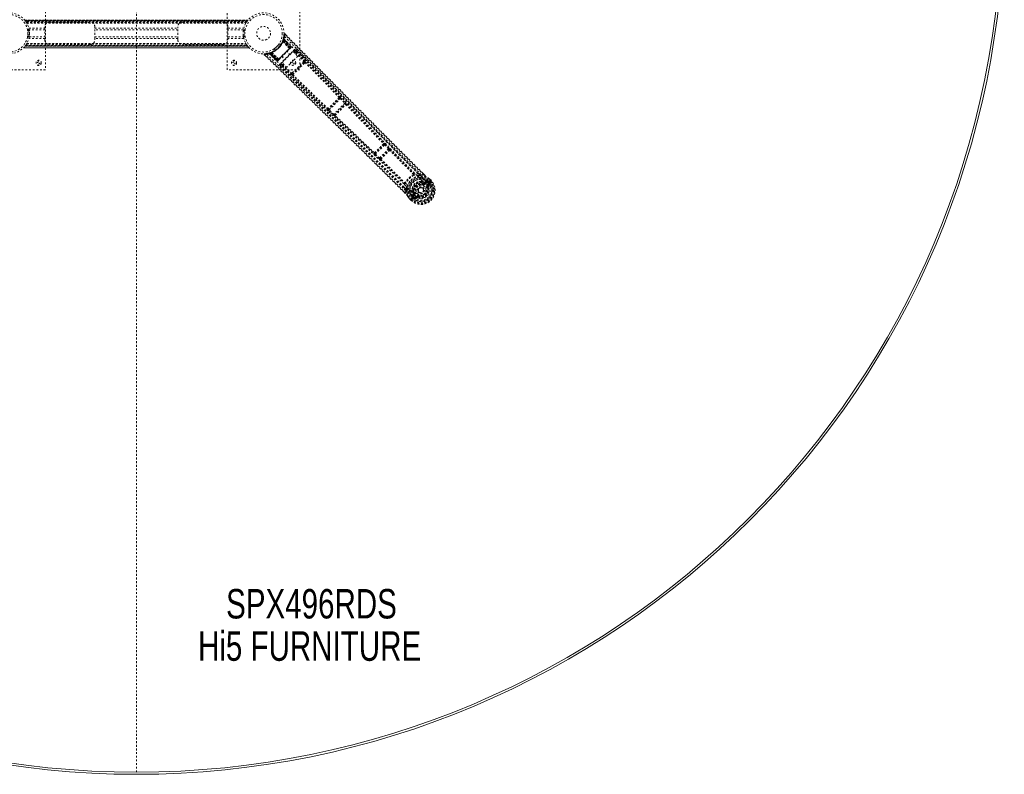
# Model space of a CAD drawing. Header units: inches. Extents: x 47.3 to 142.8, y 24.3 to 119.8.
# Tile 2 of 7: x 88.6 to 142.8, y 24.3 to 65.8. Entities that reach past the tile are written whole.
import ezdxf

# ---------------------------------------------------------------- set-up
doc = ezdxf.new("R2010")
doc.units = ezdxf.units.IN
doc.header["$MEASUREMENT"] = 0
doc.linetypes.add('SLD-Dashed', pattern=[0.075, 0.05, -0.025])
doc.linetypes.add('SLD-Solid', pattern=[0])
doc.layers.add('HI5-SYMBOLTEXT', color=5, linetype='SLD-Solid')
doc.styles.add('SLDTEXTSTYLE0', font='TXT', dxfattribs={"width": 0.75})

# ---------------------------------------------------------------- blocks, each defined once
blk = doc.blocks.new('SW_NOTE_0')
at = {"layer": 'HI5-SYMBOLTEXT', "color": 0, "char_height": 1.62, "attachment_point": 1, "style": 'SLDTEXTSTYLE0'}
for s, insert in [('SPX496RDS', (0, 2.088)), ('Hi5 FURNITURE', (-1.546, -0.24))]:
    blk.add_mtext(s, dxfattribs=dict(at, insert=insert))

msp = doc.modelspace()

# ---------------------------------------------------------------- linework, layer by layer
at = {"color": 7, "linetype": 'SLD-Dashed', "lineweight": 0}
for p, q in [((95.051, 24.444), (95.051, 119.708)), ((95.051, 24.444), (95.051, 119.708)), ((90.051, 67.076), (90.051, 63.076)), ((100.051, 63.076), (100.051, 67.076)), ((104.051, 67.076), (104.051, 63.076)), ((88.919, 65.791), (88.923, 65.787)), ((88.919, 65.791), (101.182, 65.791)), ((101.182, 65.791), (88.919, 65.791)), ((101.178, 65.787), (88.923, 65.787)), ((88.926, 65.783), (101.175, 65.783)), ((101.175, 65.783), (88.927, 65.783)), ((101.171, 65.777), (88.931, 65.777)), ((88.938, 65.768), (101.163, 65.768)), ((88.939, 65.767), (101.163, 65.767)), ((101.161, 65.765), (88.941, 65.765)), ((101.159, 65.763), (88.942, 65.763)), ((101.137, 65.732), (88.965, 65.732)), ((89.003, 65.675), (101.098, 65.675)), ((89.019, 65.649), (101.083, 65.649)), ((89.051, 65.586), (89.019, 65.649)), ((89.029, 65.632), (101.072, 65.632)), ((90.266, 65.691), (92.516, 65.691)), ((97.586, 65.691), (99.836, 65.691)), ((101.098, 65.675), (101.101, 65.679)), ((101.147, 65.747), (101.175, 65.783)), ((101.178, 65.787), (101.182, 65.791)), ((89.158, 65.278), (89.061, 65.278)), ((89.065, 65.258), (89.161, 65.258)), ((89.166, 65.228), (89.07, 65.228)), ((89.07, 65.228), (89.166, 65.228)), ((89.077, 65.165), (89.172, 65.165)), ((89.14, 65.358), (90.016, 65.358)), ((90.016, 65.274), (89.158, 65.274)), ((90.016, 65.358), (90.016, 65.441)), ((90.016, 65.358), (90.016, 64.795)), ((92.766, 65.441), (92.766, 65.358)), ((92.766, 65.358), (97.336, 65.358)), ((92.766, 64.795), (92.766, 65.358)), ((97.336, 65.274), (92.766, 65.274)), ((97.336, 65.358), (97.336, 65.441)), ((97.336, 64.795), (97.336, 65.358)), ((100.086, 65.441), (100.086, 65.358)), ((100.086, 64.795), (100.086, 65.358)), ((100.086, 65.358), (100.962, 65.358)), ((100.943, 65.274), (100.086, 65.274)), ((100.929, 65.162), (101.024, 65.162)), ((101.032, 65.225), (100.936, 65.224)), ((100.936, 65.224), (101.032, 65.225)), ((100.94, 65.254), (101.036, 65.255)), ((101.04, 65.275), (100.943, 65.274)), ((103.177, 65.022), (103.163, 64.893)), ((103.228, 65.042), (103.207, 65.021)), ((103.288, 64.981), (103.229, 65.042)), ((89.003, 64.478), (89, 64.473)), ((89.003, 64.478), (101.098, 64.478)), ((89.019, 64.503), (89.033, 64.532)), ((89.019, 64.503), (101.083, 64.503)), ((89.029, 64.521), (101.072, 64.521)), ((89.062, 64.878), (89.159, 64.878)), ((89.162, 64.898), (89.065, 64.898)), ((89.07, 64.928), (89.166, 64.928)), ((89.166, 64.928), (89.07, 64.928)), ((89.173, 64.991), (89.077, 64.991)), ((90.016, 64.795), (89.14, 64.795)), ((89.158, 64.879), (90.016, 64.879)), ((90.016, 64.711), (90.016, 64.795)), ((92.516, 64.461), (90.266, 64.461)), ((92.766, 64.879), (97.336, 64.879)), ((97.336, 64.795), (92.766, 64.795)), ((92.766, 64.795), (92.766, 64.711)), ((97.336, 64.711), (97.336, 64.795)), ((99.836, 64.461), (97.586, 64.461)), ((100.086, 64.879), (100.943, 64.879)), ((100.962, 64.795), (100.086, 64.795)), ((100.086, 64.795), (100.086, 64.711)), ((101.025, 64.987), (100.929, 64.987)), ((100.936, 64.924), (101.032, 64.925)), ((101.032, 64.925), (100.936, 64.924)), ((101.037, 64.895), (100.941, 64.894)), ((100.944, 64.874), (101.04, 64.875)), ((102.976, 64.436), (102.908, 64.505)), ((103.088, 64.635), (103.087, 64.632)), ((103.105, 64.676), (103.132, 64.665)), ((103.106, 64.679), (103.116, 64.707)), ((103.106, 64.679), (103.133, 64.669)), ((103.109, 64.618), (103.109, 64.616)), ((103.109, 64.618), (103.477, 64.245)), ((103.475, 64.245), (103.109, 64.616)), ((103.113, 64.698), (103.111, 64.694)), ((103.111, 64.694), (103.139, 64.684)), ((103.114, 64.7), (103.113, 64.699)), ((103.113, 64.698), (103.14, 64.688)), ((103.136, 64.772), (103.114, 64.7)), ((103.116, 64.707), (103.118, 64.712)), ((103.116, 64.707), (103.143, 64.697)), ((103.118, 64.712), (103.121, 64.721)), ((103.118, 64.712), (103.145, 64.703)), ((103.143, 64.743), (103.12, 64.67)), ((103.12, 64.668), (103.12, 64.67)), ((103.12, 64.67), (103.498, 64.267)), ((103.497, 64.266), (103.12, 64.668)), ((103.132, 64.665), (103.514, 64.284)), ((103.517, 64.286), (103.133, 64.669)), ((103.142, 64.733), (103.138, 64.731)), ((103.527, 64.297), (103.139, 64.684)), ((103.14, 64.688), (103.53, 64.299)), ((103.545, 64.31), (103.141, 64.745)), ((103.146, 64.807), (103.142, 64.792)), ((103.545, 64.314), (103.143, 64.743)), ((103.145, 64.703), (103.143, 64.697)), ((103.143, 64.697), (103.536, 64.306)), ((103.161, 64.882), (103.145, 64.813)), ((103.539, 64.309), (103.145, 64.703)), ((103.153, 64.779), (103.149, 64.764)), ((103.558, 64.327), (103.149, 64.764)), ((103.567, 64.337), (103.153, 64.779)), ((88.835, 64.271), (101.266, 64.271)), ((88.837, 64.271), (88.837, 64.272)), ((101.265, 64.271), (88.837, 64.271)), ((88.837, 64.271), (101.264, 64.271)), ((101.253, 64.283), (88.849, 64.283)), ((88.923, 64.366), (88.919, 64.361)), ((101.182, 64.361), (88.919, 64.361)), ((88.919, 64.361), (101.182, 64.361)), ((88.923, 64.366), (101.178, 64.366)), ((88.924, 64.367), (101.177, 64.367)), ((88.954, 64.406), (88.926, 64.37)), ((101.175, 64.37), (88.926, 64.37)), ((88.926, 64.37), (101.175, 64.37)), ((101.166, 64.382), (88.936, 64.382)), ((101.163, 64.386), (88.939, 64.386)), ((88.941, 64.388), (101.161, 64.388)), ((88.942, 64.39), (101.159, 64.39)), ((88.959, 64.412), (101.143, 64.412)), ((101.182, 64.361), (101.178, 64.366)), ((102.339, 63.986), (102.324, 63.982)), ((102.367, 63.979), (102.352, 63.975)), ((102.796, 63.563), (102.352, 63.975)), ((102.43, 64.015), (102.359, 63.992)), ((102.805, 63.572), (102.367, 63.979)), ((102.386, 63.988), (102.822, 63.584)), ((102.461, 64.008), (102.388, 63.985)), ((102.818, 63.585), (102.388, 63.985)), ((102.419, 64.011), (102.424, 64.012)), ((102.428, 63.983), (102.419, 64.011)), ((102.434, 63.985), (102.424, 64.012)), ((102.434, 63.985), (102.428, 63.983)), ((102.428, 63.983), (102.823, 63.59)), ((102.432, 64.015), (102.43, 64.015)), ((102.437, 64.017), (102.433, 64.015)), ((102.442, 63.988), (102.433, 64.015)), ((102.826, 63.594), (102.434, 63.985)), ((102.447, 63.99), (102.437, 64.017)), ((102.833, 63.6), (102.442, 63.988)), ((102.447, 63.99), (102.835, 63.603)), ((102.451, 64.022), (102.455, 64.024)), ((102.462, 63.995), (102.451, 64.022)), ((102.465, 63.997), (102.455, 64.024)), ((102.461, 64.008), (102.462, 64.009)), ((102.865, 63.632), (102.461, 64.008)), ((102.462, 64.009), (102.866, 63.633)), ((102.462, 63.995), (102.846, 63.613)), ((102.848, 63.615), (102.465, 63.997)), ((102.498, 64.041), (102.495, 64.04)), ((102.515, 64.02), (102.512, 64.019)), ((102.887, 63.653), (102.512, 64.019)), ((102.515, 64.02), (102.887, 63.655)), ((102.625, 64.221), (102.694, 64.153)), ((103.536, 64.306), (102.826, 63.594)), ((102.835, 63.603), (103.527, 64.297)), ((103.514, 64.284), (102.848, 63.615)), ((103.753, 64.187), (102.946, 63.377)), ((103.067, 63.465), (103.675, 64.075)), ((103.504, 63.903), (103.339, 64.067)), ((103.475, 64.245), (103.477, 64.245)), ((103.497, 64.225), (103.544, 64.273)), ((103.498, 64.267), (103.497, 64.266)), ((103.498, 64.267), (103.545, 64.314)), ((103.514, 64.284), (103.517, 64.286)), ((103.547, 64.276), (103.55, 64.279)), ((103.556, 64.285), (103.56, 64.288)), ((103.558, 64.327), (103.567, 64.337)), ((103.56, 64.288), (103.558, 64.29)), ((103.565, 64.294), (103.565, 64.294)), ((103.566, 64.294), (103.568, 64.298)), ((103.675, 64.075), (103.934, 63.816)), ((103.701, 64.049), (103.796, 64.144)), ((103.742, 64.008), (103.772, 64.038)), ((103.773, 63.977), (103.803, 64.007)), ((103.803, 64.007), (104.266, 63.536)), ((103.835, 64.038), (104.298, 63.567)), ((103.86, 64.144), (103.845, 64.154)), ((103.861, 64.142), (103.854, 64.149)), ((103.862, 64.141), (103.861, 64.142)), ((104.434, 63.561), (103.862, 64.141)), ((102.09, 63.899), (102.15, 63.84)), ((102.796, 63.563), (102.805, 63.572)), ((102.818, 63.585), (102.865, 63.632)), ((102.834, 63.562), (102.838, 63.564)), ((102.839, 63.565), (102.838, 63.565)), ((102.844, 63.57), (102.847, 63.574)), ((102.846, 63.613), (102.848, 63.615)), ((102.853, 63.58), (102.856, 63.583)), ((102.86, 63.586), (102.907, 63.633)), ((102.866, 63.633), (102.865, 63.632)), ((102.887, 63.653), (102.887, 63.655)), ((102.989, 63.334), (103.093, 63.439)), ((103.064, 63.791), (103.229, 63.627)), ((103.326, 63.206), (103.067, 63.465)), ((103.134, 63.398), (103.095, 63.359)), ((103.934, 63.816), (103.326, 63.206)), ((104.266, 63.536), (103.599, 62.866)), ((104.257, 63.465), (103.67, 62.875)), ((104.291, 63.498), (104.257, 63.465)), ((104.297, 63.439), (104.331, 63.474)), ((90.051, 63.076), (86.051, 63.076)), ((104.051, 63.076), (100.051, 63.076)), ((102.979, 63.285), (102.989, 63.27)), ((102.985, 63.276), (102.991, 63.269)), ((102.991, 63.269), (102.992, 63.268)), ((102.992, 63.268), (103.574, 62.699)), ((103.095, 63.295), (103.126, 63.327)), ((103.095, 63.295), (103.568, 62.834)), ((103.166, 63.367), (103.126, 63.327)), ((103.599, 62.866), (103.126, 63.327)), ((103.67, 62.875), (103.636, 62.842)), ((103.661, 62.801), (103.696, 62.835)), ((106.236, 61.51), (105.631, 60.903)), ((105.658, 60.867), (106.273, 61.483)), ((106.515, 61.227), (105.915, 60.625)), ((106.236, 61.572), (106.23, 61.57)), ((106.23, 61.508), (106.236, 61.51)), ((106.273, 61.483), (106.515, 61.227)), ((106.305, 61.514), (106.547, 61.257)), ((105.571, 60.909), (105.569, 60.903)), ((105.627, 60.834), (105.885, 60.593)), ((105.631, 60.903), (105.634, 60.909)), ((105.915, 60.625), (105.658, 60.867)), ((105.957, 60.603), (106.537, 61.186)), ((106.537, 61.186), (106.537, 61.185)), ((106.601, 61.184), (106.602, 61.184)), ((105.957, 60.603), (105.957, 60.603)), ((105.958, 60.539), (105.958, 60.539)), ((108.679, 58.973), (108.177, 58.468)), ((108.201, 58.429), (108.718, 58.948)), ((108.929, 58.722), (108.429, 58.22)), ((108.473, 58.201), (108.947, 58.677)), ((108.667, 58.966), (108.679, 58.973)), ((108.668, 59.028), (108.68, 59.034)), ((108.718, 58.948), (108.929, 58.722)), ((108.751, 58.978), (108.961, 58.752)), ((108.947, 58.677), (108.947, 58.676)), ((108.961, 58.752), (108.983, 58.726)), ((109.011, 58.674), (109.012, 58.675)), ((108.121, 58.479), (108.115, 58.467)), ((108.171, 58.397), (108.399, 58.187)), ((108.177, 58.468), (108.183, 58.48)), ((108.429, 58.22), (108.201, 58.429)), ((108.399, 58.187), (108.424, 58.165)), ((108.474, 58.202), (108.473, 58.201)), ((108.475, 58.137), (108.476, 58.137)), ((110.587, 57.347), (110.709, 57.31)), ((110.858, 57.296), (110.709, 57.31)), ((110.71, 56.945), (110.73, 56.941)), ((110.758, 56.89), (110.742, 56.906)), ((110.755, 56.926), (110.771, 56.91)), ((110.879, 57.316), (110.807, 57.388)), ((110.88, 57.316), (110.808, 57.388)), ((111.026, 56.941), (110.93, 56.874)), ((110.93, 56.833), (111.039, 56.907)), ((111.039, 56.907), (110.947, 56.815)), ((111.06, 56.886), (110.968, 56.794)), ((111.026, 56.941), (111.04, 56.941)), ((111.046, 56.94), (111.041, 56.94)), ((111.067, 56.927), (111.077, 56.918)), ((111.085, 56.917), (111.067, 56.927)), ((111.077, 56.918), (111.132, 56.863)), ((111.105, 56.939), (111.085, 56.917)), ((111.136, 56.867), (111.085, 56.917)), ((111.097, 56.827), (111.203, 56.934)), ((111.105, 56.939), (111.157, 56.888)), ((111.105, 56.939), (111.105, 56.939)), ((111.243, 56.974), (111.16, 57.055)), ((111.181, 57.077), (111.178, 57.079)), ((111.264, 56.993), (111.18, 57.076)), ((111.264, 56.994), (111.181, 57.077)), ((111.203, 56.934), (111.207, 56.938)), ((111.207, 56.938), (111.224, 56.954)), ((111.224, 56.954), (111.262, 56.991)), ((111.262, 56.991), (111.264, 56.994)), ((109.84, 56.273), (109.777, 56.336)), ((109.778, 56.337), (109.841, 56.274)), ((109.847, 56.444), (109.809, 56.566)), ((109.847, 56.444), (109.86, 56.295)), ((110.216, 56.424), (110.211, 56.445)), ((110.23, 56.4), (110.246, 56.384)), ((110.251, 56.413), (110.266, 56.397)), ((110.598, 56.336), (110.588, 56.348)), ((110.605, 56.33), (110.598, 56.336)), ((110.851, 56.795), (110.862, 56.823)), ((110.862, 56.823), (110.875, 56.82)), ((110.93, 56.833), (110.947, 56.815)), ((111.055, 56.708), (111.137, 56.79)), ((111.079, 56.599), (111.057, 56.59)), ((111.076, 56.687), (111.158, 56.769)), ((111.091, 56.672), (111.076, 56.687)), ((111.076, 56.608), (111.079, 56.599)), ((111.134, 56.622), (111.079, 56.599)), ((111.158, 56.769), (111.091, 56.672)), ((111.132, 56.863), (111.136, 56.867)), ((111.138, 56.664), (111.205, 56.765)), ((110.078, 55.976), (110.102, 55.994)), ((110.078, 55.976), (110.081, 55.973)), ((110.164, 55.89), (110.081, 55.973)), ((110.082, 55.974), (110.165, 55.89)), ((110.102, 55.994), (110.184, 55.912)), ((110.164, 55.89), (110.167, 55.893)), ((110.167, 55.893), (110.204, 55.931)), ((110.204, 55.931), (110.22, 55.947)), ((110.283, 56.225), (110.216, 56.129)), ((110.216, 56.129), (110.216, 56.129)), ((110.216, 56.129), (110.216, 56.129)), ((110.217, 56.114), (110.216, 56.129)), ((110.217, 56.114), (110.217, 56.109)), ((110.24, 56.069), (110.218, 56.049)), ((110.218, 56.049), (110.218, 56.049)), ((110.269, 55.998), (110.218, 56.049)), ((110.22, 55.947), (110.224, 55.951)), ((110.224, 55.951), (110.33, 56.058)), ((110.23, 56.087), (110.239, 56.078)), ((110.24, 56.07), (110.23, 56.087)), ((110.239, 56.078), (110.294, 56.023)), ((110.24, 56.069), (110.29, 56.019)), ((110.25, 56.116), (110.324, 56.225)), ((110.342, 56.208), (110.25, 56.116)), ((110.27, 55.998), (110.269, 55.998)), ((110.363, 56.187), (110.272, 56.095)), ((110.294, 56.023), (110.29, 56.019)), ((110.324, 56.225), (110.342, 56.208)), ((110.33, 56.058), (110.33, 56.058)), ((110.334, 56.293), (110.361, 56.304)), ((110.337, 56.28), (110.334, 56.293)), ((110.367, 56.018), (110.45, 56.1)), ((110.388, 55.997), (110.471, 56.079)), ((110.485, 56.065), (110.388, 55.997)), ((110.393, 55.95), (110.493, 56.017)), ((110.485, 56.065), (110.471, 56.079)), ((110.558, 56.077), (110.549, 56.079)), ((110.567, 56.099), (110.558, 56.077))]:
    msp.add_line(p, q, dxfattribs=at)
at = {"color": 7, "linetype": 'SLD-Dashed', "lineweight": 0, "flags": 128}
for points in [[(89.061, 65.275), (89.062, 65.273), (89.065, 65.258)], [(89.173, 65.008), (89.171, 65.178), (89.151, 65.3)], [(89.158, 65.276), (89.158, 65.274), (89.161, 65.258)], [(89.158, 65.274), (89.16, 65.263), (89.164, 65.237)], [(100.94, 65.254), (100.943, 65.273), (100.943, 65.272)], [(100.943, 65.27), (100.943, 65.272), (100.943, 65.274)], [(103.226, 65.039), (103.22, 65.044), (103.212, 65.047), (103.204, 65.048), (103.196, 65.047), (103.189, 65.044), (103.183, 65.039), (103.179, 65.032), (103.178, 65.025)], [(110.858, 57.296), (110.281, 57.87), (109.68, 58.47), (109.056, 59.095), (108.49, 59.664), (108.126, 60.031), (107.745, 60.417), (107.346, 60.819), (106.951, 61.22), (106.608, 61.568), (106.153, 62.028), (105.671, 62.518), (105.159, 63.038), (104.684, 63.52), (103.207, 65.021)], [(110.808, 57.388), (108.957, 59.237), (107.045, 61.167), (105.135, 63.105), (103.228, 65.042)], [(89.065, 64.898), (89.062, 64.879), (89.062, 64.881)], [(89.159, 64.882), (89.159, 64.88), (89.158, 64.879)], [(100.943, 64.879), (100.941, 64.89), (100.937, 64.915)], [(100.944, 64.877), (100.943, 64.879), (100.941, 64.894)], [(101.04, 64.877), (101.04, 64.879), (101.037, 64.895)], [(103.173, 64.775), (104.292, 63.651), (105.4, 62.518), (106.498, 61.377), (107.588, 60.234), (108.442, 59.338), (109.298, 58.451), (110.161, 57.577), (111.035, 56.723)], [(103.211, 64.891), (104.334, 63.765), (105.446, 62.63), (106.548, 61.488), (107.643, 60.344), (108.5, 59.448), (109.359, 58.559), (110.223, 57.684), (111.097, 56.827)], [(88.936, 64.382), (88.927, 64.371), (88.923, 64.365)], [(101.179, 64.366), (101.174, 64.372), (101.166, 64.382)], [(102.109, 63.947), (102.102, 63.945), (102.094, 63.941), (102.088, 63.936), (102.083, 63.929), (102.081, 63.922), (102.081, 63.914), (102.083, 63.907), (102.088, 63.901)], [(102.089, 63.899), (102.09, 63.899), (102.091, 63.9), (102.095, 63.905), (102.102, 63.912), (102.106, 63.916), (102.11, 63.92)], [(102.11, 63.92), (102.11, 63.932), (102.109, 63.942), (102.109, 63.948), (102.109, 63.95)], [(109.86, 56.295), (109.338, 56.817), (108.785, 57.367), (108.201, 57.947), (107.585, 58.555), (107.018, 59.115), (106.426, 59.696), (106.29, 59.83), (106.153, 59.965), (106.014, 60.1), (105.919, 60.194), (105.827, 60.285), (105.73, 60.379), (105.629, 60.478), (105.305, 60.796), (104.944, 61.149), (104.547, 61.537), (104.296, 61.783), (104.03, 62.043), (103.742, 62.324), (103.473, 62.587), (103.122, 62.93), (102.811, 63.235), (102.538, 63.501), (102.305, 63.73), (102.11, 63.92)], [(102.335, 63.983), (102.347, 63.98), (102.36, 63.973)], [(102.348, 63.98), (102.353, 63.976), (102.353, 63.975)], [(102.356, 63.955), (103.484, 62.84), (104.621, 61.735), (105.765, 60.642), (106.912, 59.556), (107.81, 58.705), (108.701, 57.851), (109.578, 56.991), (110.434, 56.12)], [(102.377, 63.997), (102.384, 63.999), (102.419, 64.011)], [(102.381, 63.989), (102.386, 63.986), (102.388, 63.985)], [(102.709, 64.164), (102.695, 64.154), (102.694, 64.153)], [(102.887, 63.655), (103.033, 63.801), (103.181, 63.95), (103.329, 64.098), (103.475, 64.245)], [(102.908, 63.635), (103.054, 63.781), (103.202, 63.929), (103.35, 64.078), (103.495, 64.224)], [(103.477, 64.245), (103.498, 64.245), (103.503, 64.245)], [(103.503, 64.245), (103.501, 64.257), (103.497, 64.266)], [(103.545, 64.314), (103.544, 64.314), (103.543, 64.313), (103.541, 64.31), (103.537, 64.307), (103.533, 64.302), (103.528, 64.297), (103.522, 64.292), (103.517, 64.286)], [(103.53, 64.299), (103.54, 64.31), (103.549, 64.319), (103.555, 64.325), (103.558, 64.327)], [(103.567, 64.337), (103.565, 64.335), (103.559, 64.329), (103.55, 64.32), (103.539, 64.309)], [(103.549, 64.28), (103.552, 64.282), (103.554, 64.284), (103.555, 64.284), (103.555, 64.284)], [(103.55, 64.279), (103.553, 64.281), (103.555, 64.283), (103.556, 64.285), (103.557, 64.286)], [(103.796, 64.144), (103.792, 64.148), (103.783, 64.157), (103.769, 64.171), (103.753, 64.187)], [(103.796, 64.144), (103.8, 64.107), (103.772, 64.038)], [(103.772, 64.038), (103.772, 64.038), (103.774, 64.036), (103.777, 64.033), (103.781, 64.029), (103.786, 64.024), (103.791, 64.019), (103.797, 64.013), (103.803, 64.007)], [(103.835, 64.038), (103.832, 64.035), (103.825, 64.028), (103.815, 64.018), (103.803, 64.007)], [(103.835, 64.038), (103.864, 64.107), (103.86, 64.14)], [(110.587, 57.347), (108.337, 59.603), (106.097, 61.871), (103.86, 64.144)], [(110.709, 57.31), (110.184, 57.832), (109.639, 58.378), (109.072, 58.947), (108.532, 59.49), (107.986, 60.041), (107.441, 60.593), (106.91, 61.131), (106.401, 61.648), (105.927, 62.129), (105.396, 62.669), (104.898, 63.175), (104.409, 63.671), (103.903, 64.186)], [(109.777, 56.336), (107.914, 58.189), (105.976, 60.096), (104.033, 61.998), (102.089, 63.899)], [(102.24, 63.917), (103.37, 62.798), (104.509, 61.689), (105.654, 60.591), (106.802, 59.5), (107.701, 58.646), (108.592, 57.79), (109.471, 56.929), (110.33, 56.058)], [(102.823, 63.59), (102.812, 63.58), (102.803, 63.571), (102.798, 63.565), (102.796, 63.563)], [(102.805, 63.572), (102.807, 63.575), (102.814, 63.581), (102.822, 63.589), (102.833, 63.6)], [(102.846, 63.613), (102.84, 63.607), (102.835, 63.602), (102.83, 63.597), (102.825, 63.593), (102.822, 63.589), (102.819, 63.587), (102.818, 63.585), (102.818, 63.585)], [(102.818, 63.585), (102.823, 63.581), (102.825, 63.58)], [(102.847, 63.573), (102.847, 63.574), (102.849, 63.575), (102.851, 63.577), (102.853, 63.58)], [(102.848, 63.574), (102.848, 63.574), (102.849, 63.575), (102.85, 63.578), (102.852, 63.581)], [(102.859, 63.585), (102.86, 63.586), (102.861, 63.587)], [(102.866, 63.633), (102.875, 63.629), (102.887, 63.627)], [(102.887, 63.653), (102.887, 63.632), (102.887, 63.627)], [(102.946, 63.377), (102.962, 63.361), (102.976, 63.347), (102.985, 63.338), (102.989, 63.334)], [(104.257, 63.465), (104.113, 63.32), (103.968, 63.174), (103.818, 63.024), (103.67, 62.875)], [(104.297, 63.439), (104.148, 63.289), (103.997, 63.137), (103.845, 62.985), (103.696, 62.835)], [(104.298, 63.567), (104.295, 63.564), (104.287, 63.557), (104.277, 63.547), (104.266, 63.536)], [(104.291, 63.498), (104.305, 63.508), (104.318, 63.51)], [(104.331, 63.474), (105.273, 62.511), (106.208, 61.544)], [(104.354, 63.498), (105.296, 62.536), (106.23, 61.57)], [(102.947, 63.228), (103.216, 62.965), (103.523, 62.665), (103.859, 62.336), (104.163, 62.039), (104.322, 61.884), (104.481, 61.728), (104.64, 61.573), (104.821, 61.396), (105.003, 61.218), (105.18, 61.045), (105.54, 60.693), (105.874, 60.365), (106.183, 60.063), (106.485, 59.767), (106.834, 59.424), (107.434, 58.835), (108.038, 58.239), (108.662, 57.622), (109.268, 57.021), (109.847, 56.444)], [(103.095, 63.359), (103.026, 63.33), (102.989, 63.334)], [(102.989, 63.27), (103.026, 63.267), (103.095, 63.295)], [(102.989, 63.27), (105.269, 61.041), (107.545, 58.809), (109.809, 56.566)], [(103.095, 63.359), (103.095, 63.358), (103.097, 63.356), (103.1, 63.353), (103.104, 63.349), (103.109, 63.345), (103.114, 63.339), (103.12, 63.333), (103.126, 63.327)], [(103.599, 62.866), (103.588, 62.855), (103.578, 62.845), (103.571, 62.838), (103.568, 62.834)], [(103.637, 62.779), (104.602, 61.84), (105.571, 60.909)], [(105.597, 60.931), (104.627, 61.863), (103.661, 62.801)], [(106.305, 61.514), (106.304, 61.513), (106.302, 61.511), (106.298, 61.508), (106.294, 61.504), (106.29, 61.499), (106.284, 61.494), (106.279, 61.489), (106.273, 61.483)], [(106.547, 61.257), (106.546, 61.256), (106.544, 61.254), (106.541, 61.251), (106.536, 61.247), (106.532, 61.243), (106.526, 61.238), (106.521, 61.232), (106.515, 61.227)], [(106.547, 61.257), (106.57, 61.232), (106.571, 61.231)], [(105.658, 60.867), (105.652, 60.861), (105.647, 60.855), (105.642, 60.85), (105.638, 60.845), (105.634, 60.841), (105.631, 60.837), (105.629, 60.835), (105.627, 60.834)], [(106.579, 61.158), (107.613, 60.076), (108.646, 59)], [(106.584, 61.195), (106.587, 61.194), (106.601, 61.184)], [(106.601, 61.184), (107.636, 60.104), (108.668, 59.028)], [(105.915, 60.625), (105.91, 60.619), (105.904, 60.614), (105.899, 60.608), (105.895, 60.604), (105.891, 60.599), (105.888, 60.596), (105.886, 60.594), (105.885, 60.593)], [(105.885, 60.593), (105.91, 60.57), (105.911, 60.569)], [(105.958, 60.539), (107.042, 59.508), (108.121, 58.479)], [(108.149, 58.501), (107.069, 59.531), (105.985, 60.561)], [(108.679, 58.973), (108.686, 58.973), (108.695, 58.969), (108.707, 58.96), (108.713, 58.954), (108.718, 58.948)], [(108.751, 58.978), (108.749, 58.977), (108.747, 58.975), (108.744, 58.972), (108.74, 58.968), (108.735, 58.964), (108.73, 58.959), (108.724, 58.953), (108.718, 58.948)], [(108.961, 58.752), (108.957, 58.748), (108.95, 58.741), (108.94, 58.732), (108.929, 58.722)], [(108.929, 58.722), (108.934, 58.715), (108.939, 58.708), (108.946, 58.695), (108.949, 58.684), (108.949, 58.68), (108.948, 58.678), (108.947, 58.677)], [(110.301, 57.323), (109.643, 57.979), (108.99, 58.645)], [(109.011, 58.674), (109.664, 58.009), (110.321, 57.353)], [(108.201, 58.429), (108.196, 58.424), (108.191, 58.418), (108.186, 58.413), (108.182, 58.408), (108.178, 58.404), (108.175, 58.401), (108.173, 58.398), (108.171, 58.397)], [(108.201, 58.429), (108.195, 58.435), (108.189, 58.441), (108.18, 58.452), (108.176, 58.462), (108.177, 58.468)], [(108.429, 58.22), (108.423, 58.214), (108.418, 58.209), (108.413, 58.203), (108.409, 58.199), (108.405, 58.194), (108.402, 58.191), (108.4, 58.189), (108.399, 58.187)], [(108.476, 58.137), (109.144, 57.487), (109.802, 56.832)], [(108.505, 58.159), (109.173, 57.508), (109.832, 56.853)], [(110.301, 57.308), (110.311, 57.305), (110.321, 57.305), (110.329, 57.308), (110.335, 57.314), (110.338, 57.321), (110.338, 57.33), (110.335, 57.34), (110.329, 57.348)], [(110.301, 57.308), (110.303, 57.315), (110.303, 57.319), (110.302, 57.321), (110.301, 57.323)], [(110.587, 57.347), (110.459, 57.357), (110.329, 57.348)], [(110.578, 57.246), (110.565, 57.246), (110.557, 57.246)], [(110.71, 56.945), (110.614, 56.934), (110.56, 56.916)], [(110.707, 57.251), (110.866, 57.236), (111.032, 57.183)], [(110.771, 56.91), (110.828, 56.896), (110.894, 56.871)], [(110.88, 57.316), (110.88, 57.317), (110.88, 57.316), (110.878, 57.315), (110.875, 57.312), (110.871, 57.309), (110.867, 57.305), (110.863, 57.301), (110.858, 57.296)], [(111.04, 57.176), (111.036, 57.18), (111.032, 57.183)], [(111.178, 57.079), (111.107, 57.133), (111.032, 57.183)], [(111.06, 56.886), (111.056, 56.89), (111.052, 56.894), (111.048, 56.897), (111.045, 56.9), (111.042, 56.903), (111.04, 56.905), (111.039, 56.906), (111.039, 56.907)], [(111.181, 57.077), (111.105, 57.135), (111.04, 57.176)], [(111.077, 56.918), (111.071, 56.901), (111.06, 56.886)], [(111.085, 56.917), (111.085, 56.917), (111.085, 56.917)], [(111.178, 57.079), (111.178, 57.079), (111.176, 57.077), (111.175, 57.075), (111.172, 57.072), (111.17, 57.068), (111.167, 57.064), (111.164, 57.06), (111.16, 57.055)], [(111.16, 57.055), (111.165, 57.06), (111.169, 57.064), (111.173, 57.068), (111.176, 57.072), (111.179, 57.074), (111.181, 57.076), (111.181, 57.077), (111.181, 57.077)], [(111.264, 56.994), (111.265, 56.995), (111.264, 56.994), (111.262, 56.992), (111.259, 56.99), (111.256, 56.987), (111.252, 56.983), (111.247, 56.979), (111.243, 56.974)], [(109.807, 56.824), (109.799, 56.694), (109.809, 56.566)], [(109.807, 56.824), (109.815, 56.818), (109.825, 56.815), (109.834, 56.815), (109.841, 56.819), (109.847, 56.824), (109.85, 56.833), (109.85, 56.842), (109.847, 56.852)], [(109.832, 56.853), (109.834, 56.851), (109.835, 56.851), (109.839, 56.85), (109.847, 56.852)], [(109.905, 56.446), (109.921, 56.287), (109.974, 56.122)], [(109.909, 56.597), (109.91, 56.589), (109.91, 56.576)], [(110.239, 56.594), (110.222, 56.54), (110.211, 56.445)], [(110.246, 56.384), (110.26, 56.326), (110.286, 56.261)], [(111.035, 56.723), (111.087, 56.664), (111.124, 56.595), (111.146, 56.517), (111.151, 56.436), (111.14, 56.355), (111.113, 56.276), (111.072, 56.203), (111.018, 56.139), (110.954, 56.085), (110.881, 56.044), (110.803, 56.017), (110.721, 56.005), (110.64, 56.01), (110.563, 56.031), (110.493, 56.069), (110.434, 56.12)], [(110.862, 56.823), (110.8, 56.847), (110.747, 56.861)], [(110.839, 56.768), (110.841, 56.773), (110.844, 56.778), (110.845, 56.783), (110.847, 56.787), (110.849, 56.79), (110.85, 56.793), (110.85, 56.795), (110.851, 56.795)], [(110.894, 56.871), (110.916, 56.868), (110.93, 56.874)], [(110.968, 56.794), (110.964, 56.798), (110.96, 56.802), (110.957, 56.805), (110.954, 56.809), (110.951, 56.811), (110.949, 56.813), (110.948, 56.815), (110.947, 56.815)], [(111.029, 56.579), (111.034, 56.581), (111.039, 56.583), (111.044, 56.585), (111.048, 56.586), (111.052, 56.588), (111.054, 56.589), (111.056, 56.59), (111.057, 56.59)], [(111.055, 56.708), (111.059, 56.704), (111.063, 56.7), (111.066, 56.696), (111.07, 56.693), (111.072, 56.69), (111.074, 56.688), (111.076, 56.687), (111.076, 56.687)], [(111.137, 56.79), (111.157, 56.803), (111.18, 56.808)], [(111.158, 56.769), (111.158, 56.77), (111.157, 56.771), (111.154, 56.773), (111.152, 56.776), (111.149, 56.779), (111.145, 56.782), (111.141, 56.786), (111.137, 56.79)], [(109.86, 56.295), (109.856, 56.291), (109.852, 56.286), (109.848, 56.282), (109.844, 56.278), (109.842, 56.275), (109.84, 56.274), (109.84, 56.273), (109.84, 56.273)], [(109.974, 56.122), (109.977, 56.117), (109.981, 56.113)], [(109.974, 56.122), (110.018, 56.055), (110.078, 55.976)], [(110.081, 55.973), (110.023, 56.049), (109.981, 56.113)], [(110.081, 55.973), (110.081, 55.973), (110.082, 55.973), (110.083, 55.975), (110.086, 55.978), (110.089, 55.981), (110.093, 55.985), (110.098, 55.989), (110.102, 55.994)], [(110.184, 55.912), (110.179, 55.907), (110.175, 55.903), (110.171, 55.899), (110.168, 55.895), (110.166, 55.892), (110.164, 55.891), (110.163, 55.89), (110.164, 55.89)], [(110.272, 56.095), (110.257, 56.084), (110.239, 56.078)], [(110.24, 56.069), (110.24, 56.069), (110.24, 56.07)], [(110.25, 56.116), (110.251, 56.115), (110.252, 56.114), (110.254, 56.112), (110.257, 56.109), (110.26, 56.106), (110.264, 56.103), (110.268, 56.099), (110.272, 56.095)], [(110.29, 56.019), (110.288, 56.016), (110.283, 56.012), (110.277, 56.005), (110.27, 55.998)], [(110.286, 56.261), (110.289, 56.239), (110.283, 56.225)], [(110.363, 56.187), (110.359, 56.191), (110.355, 56.194), (110.351, 56.198), (110.348, 56.201), (110.346, 56.204), (110.344, 56.206), (110.342, 56.207), (110.342, 56.208)], [(110.349, 55.975), (110.354, 55.998), (110.367, 56.018)], [(110.389, 56.316), (110.384, 56.314), (110.378, 56.311), (110.374, 56.31), (110.37, 56.308), (110.366, 56.306), (110.363, 56.305), (110.362, 56.305), (110.361, 56.304)], [(110.367, 56.018), (110.371, 56.014), (110.375, 56.01), (110.379, 56.006), (110.382, 56.003), (110.385, 56.001), (110.387, 55.999), (110.388, 55.997), (110.388, 55.997)], [(110.45, 56.1), (110.454, 56.096), (110.457, 56.092), (110.461, 56.089), (110.464, 56.086), (110.467, 56.083), (110.469, 56.081), (110.47, 56.08), (110.471, 56.079)], [(110.579, 56.127), (110.576, 56.121), (110.574, 56.116), (110.572, 56.111), (110.571, 56.107), (110.569, 56.104), (110.568, 56.101), (110.568, 56.1), (110.567, 56.099)]]:
    msp.add_lwpolyline(points, dxfattribs=at)
at = {"color": 7, "linetype": 'SLD-Solid', "lineweight": 15}
for radius in [47.75, 47.632]:
    msp.add_circle((95.051, 72.076), radius, dxfattribs=at)
at = {"color": 7, "linetype": 'SLD-Dashed', "lineweight": 0}
for centre, radius in [((88.051, 65.076), 1.125), ((88.051, 65.076), 1.03), ((102.051, 65.076), 1.125), ((102.051, 65.076), 1.03), ((102.051, 65.076), 0.38), ((89.676, 63.451), 0.141), ((89.676, 63.451), 0.0625), ((100.426, 63.451), 0.141), ((100.426, 63.451), 0.0625), ((103.676, 63.451), 0.141), ((103.676, 63.451), 0.0625), ((110.709, 56.447), 0.7), ((110.709, 56.447), 0.69), ((110.709, 56.447), 0.623), ((110.709, 56.447), 0.32), ((110.709, 56.447), 0.275), ((110.709, 56.447), 0.188), ((110.709, 56.447), 0.156), ((110.709, 56.447), 0.142), ((110.709, 56.447), 0.139), ((110.709, 56.447), 0.138)]:
    msp.add_circle(centre, radius, dxfattribs=at)
at = {"color": 7, "linetype": 'SLD-Solid', "lineweight": 15}
msp.add_arc((95.051, 72.076), 47.632, 180, 0, dxfattribs=at)
at = {"color": 7, "linetype": 'SLD-Dashed', "lineweight": 0}
for centre, radius, start, end in [((88.051, 65.077), 1.125, 30.6152, 37.7374), ((88.052, 65.077), 1.124, 29.5742, 32.1363), ((90.266, 65.441), 0.25, 90, 180), ((92.516, 65.441), 0.25, 0, 90), ((97.586, 65.441), 0.25, 90, 180), ((99.836, 65.441), 0.25, 0, 90), ((102.049, 65.077), 1.123, 147.8628, 150.4265), ((102.051, 65.077), 1.125, 142.2628, 149.3844), ((102.037, 65.087), 1.107, 141.0991, 142.4159), ((88.059, 65.078), 1.022, 8.4636, 10.168), ((88.051, 65.076), 1.03, 355.2401, 4.9512), ((102.058, 65.075), 1.133, 170.8944, 172.4285), ((102.05, 65.076), 1.029, 170.0308, 171.7225), ((102.05, 65.077), 1.158, 272.9673, 357.2329), ((102.058, 65.075), 1.12, 349.7336, 357.1981), ((103.207, 65.021), 0.03, 44.5659, 177.249), ((103.189, 64.96), 0.0634, 73.6275, 100.9693), ((102.024, 65.106), 1.206, 349.7739, 356.9701), ((88.051, 65.076), 1.125, 322.2648, 329.3827), ((88.066, 65.074), 1.015, 350.0189, 351.735), ((88.08, 65.072), 1.095, 350.8671, 352.4539), ((90.266, 64.711), 0.25, 180, 270), ((92.516, 64.711), 0.25, 270, 0), ((97.586, 64.711), 0.25, 180, 270), ((99.836, 64.711), 0.25, 270, 0), ((102.052, 65.076), 1.126, 187.7586, 189.3018), ((102.053, 65.077), 1.032, 188.4715, 190.1585), ((102.051, 65.077), 1.126, 209.5763, 212.1344), ((102.051, 65.076), 1.127, 285.5692, 344.6227), ((102.028, 65.099), 1.19, 285.976, 344.216), ((102.052, 65.076), 1.155, 289.3102, 340.8818), ((102.052, 65.076), 1.155, 290.0063, 340.1856), ((102.052, 65.075), 1.155, 290.9825, 339.2095), ((102.077, 65.05), 1.12, 293.0214, 337.1705), ((102.118, 65.026), 0.946, 315.1775, 326.5932), ((103.117, 64.649), 0.0345, 209.9354, 256.1389), ((103.116, 64.648), 0.031, 205.3227, 256.7801), ((102.294, 64.988), 0.869, 338.6542, 340.5789), ((103.212, 64.652), 0.109, 136.3411, 165.5788), ((102.398, 64.791), 0.733, 346.3349, 350.3403), ((103.142, 64.69), 0.0297, 160.6236, 223.6201), ((103.141, 64.689), 0.0297, 160.5465, 223.6175), ((103.248, 64.661), 0.137, 134.505, 158.6093), ((102.333, 64.818), 0.814, 349.483, 354.7262), ((103.165, 64.763), 0.0299, 164.3462, 223.2927), ((102.329, 65.003), 0.84, 343.8913, 345.4418), ((102.051, 65.076), 1.127, 344.6227, 349.7536), ((103.153, 64.737), 0.0429, 62.1093, 110.921), ((102.345, 64.82), 0.806, 350.626, 356.0208), ((103.171, 64.784), 0.0299, 165.3972, 223.1925), ((103.175, 64.8), 0.03, 166.1742, 223.1118), ((102.314, 64.826), 0.84, 351.5777, 356.8297), ((103.19, 64.87), 0.03, 45.3544, 169.1748), ((101.895, 65.252), 1.364, 339.5456, 344.6808), ((88.083, 65.044), 1.079, 314.2901, 315.1991), ((88.058, 65.071), 1.116, 321.1036, 322.4102), ((102.045, 65.072), 1.118, 217.5905, 218.8945), ((102.026, 65.054), 1.092, 217.6161, 225.761), ((102.11, 63.92), 0.03, 92.9441, 225.6268), ((102.052, 65.069), 1.12, 272.9919, 280.4589), ((102.261, 63.938), 0.03, 101.0236, 224.832), ((101.874, 65.233), 1.365, 285.5145, 290.6436), ((102.051, 65.076), 1.127, 280.4382, 285.57), ((102.046, 65.094), 1.145, 284.0306, 284.8966), ((102.331, 63.953), 0.03, 47.0747, 104.0242), ((102.343, 63.914), 0.0707, 76.5527, 103.9885), ((102.095, 64.914), 0.959, 284.7158, 287.6186), ((102.347, 63.957), 0.0299, 47.0025, 104.7922), ((102.043, 65.099), 1.154, 285.0209, 289.053), ((102.394, 63.975), 0.0429, 159.2645, 208.0889), ((102.302, 64.814), 0.84, 273.3639, 278.6136), ((102.05, 65.078), 1.129, 285.8818, 290.8006), ((102.367, 63.963), 0.0299, 46.9019, 105.8461), ((102.367, 63.963), 0.03, 61.9658, 106.3413), ((102.308, 64.785), 0.808, 274.179, 279.5576), ((102.311, 64.792), 0.81, 275.4551, 280.7186), ((102.44, 63.987), 0.0297, 46.5718, 109.5751), ((102.442, 63.987), 0.0297, 46.5722, 109.6497), ((102.337, 64.73), 0.732, 279.8497, 283.866), ((102.482, 64.012), 0.0311, 13.4235, 64.7379), ((102.481, 64.011), 0.0345, 14.052, 60.2626), ((102.099, 65.015), 0.952, 303.5742, 315.9028), ((102.14, 65.011), 1.014, 318.1397, 325.5166), ((103.476, 64.242), 0.0266, 315.8945, 6.5471), ((103.476, 64.246), 0.0299, 315.282, 43.3016), ((103.206, 63.964), 0.445, 42.2749, 46.0063), ((103.21, 63.968), 0.442, 42.2607, 46.0139), ((103.233, 63.992), 0.423, 42.1375, 46.0567), ((102.931, 63.694), 0.852, 43.5167, 45.3166), ((103.253, 64.011), 0.408, 42.0264, 46.0898), ((103.516, 64.294), 0.0353, 306.9061, 35.7761), ((103.523, 64.294), 0.03, 315.1598, 43.1639), ((103.534, 64.307), 0.0315, 314.4038, 347.4669), ((103.536, 64.307), 0.03, 338.5972, 43.1136), ((103.626, 64.191), 0.119, 120.997, 124.6491), ((103.545, 64.316), 0.03, 315.1012, 43.101), ((103.544, 64.316), 0.0305, 335.8107, 42.7382), ((103.828, 64.113), 0.105, 44.4597, 135.1789), ((103.803, 64.006), 0.0451, 44.7115, 134.672), ((103.828, 64.112), 0.045, 67.1077, 135.0756), ((105.91, 62.126), 2.876, 134.2575, 135.4529), ((102.022, 65.097), 1.2, 273.2001, 280.4326), ((102.816, 63.585), 0.03, 227.09, 315.091), ((102.816, 63.586), 0.0305, 227.4586, 294.4659), ((102.825, 63.594), 0.03, 227.078, 291.6578), ((102.838, 63.607), 0.03, 227.0278, 315.0328), ((103.406, 64.171), 0.823, 224.8644, 226.7292), ((103.121, 63.879), 0.41, 224.1046, 228.1494), ((102.825, 63.595), 0.0315, 283.0504, 315.7733), ((103.136, 63.894), 0.423, 224.1378, 228.0636), ((103.139, 63.897), 0.423, 224.1378, 228.0636), ((102.936, 63.506), 0.114, 145.1777, 149.0874), ((103.163, 63.922), 0.443, 224.182, 227.9284), ((103.165, 63.923), 0.442, 224.1802, 227.9335), ((102.885, 63.654), 0.0299, 226.8944, 314.9088), ((102.89, 63.653), 0.0265, 263.4581, 314.4805), ((103.02, 63.303), 0.105, 135.0106, 225.7342), ((104.244, 63.401), 0.0652, 35.6388, 78.6443), ((104.217, 63.476), 0.0773, 16.7195, 50.5591), ((104.274, 63.425), 0.0757, 40.4472, 76.9316), ((104.103, 63.353), 0.289, 30.0779, 47.7438), ((104.325, 63.472), 0.0384, 42.1763, 100.46), ((104.153, 63.661), 0.258, 313.5466, 320.8665), ((105.007, 61.234), 2.867, 134.7374, 135.9364), ((103.021, 63.302), 0.045, 135.1166, 203.0853), ((103.127, 63.328), 0.0451, 135.5224, 225.4531), ((103.658, 62.916), 0.0772, 219.6258, 253.4857), ((103.67, 62.811), 0.0456, 137.0198, 224.0979), ((103.709, 62.859), 0.075, 193.1004, 229.9032), ((103.734, 62.888), 0.0652, 191.5271, 234.536), ((103.781, 63.03), 0.289, 222.4485, 240.1191), ((103.474, 62.978), 0.258, 309.3157, 316.6529), ((131.494, 35.731), 36.135, 134.4095, 135.7825), ((129.325, 37.893), 33.031, 134.3635, 135.8284), ((106.117, 61.646), 0.136, 311.8379, 326.2073), ((106.174, 61.499), 0.0567, 8.4784, 52.6175), ((106.197, 61.539), 0.0451, 315.6725, 43.1271), ((106.13, 61.378), 0.222, 37.9766, 61.4556), ((106.203, 61.541), 0.0451, 315.6542, 43.1536), ((106.222, 61.451), 0.0601, 31.9949, 76.4992), ((106.475, 61.178), 0.0626, 6.6384, 50.6153), ((106.491, 61.145), 0.118, 19.7398, 47.1125), ((105.763, 61.009), 0.222, 208.736, 232.2159), ((105.6, 60.936), 0.0451, 227.0374, 314.5394), ((105.495, 61.021), 0.136, 303.9607, 318.3793), ((105.602, 60.942), 0.0451, 227.0662, 314.5177), ((105.642, 60.966), 0.057, 217.7064, 261.5797), ((105.69, 60.918), 0.0601, 193.694, 238.196), ((82.626, 84.436), 33.352, 314.3904, 315.8015), ((82.509, 84.552), 33.566, 314.3772, 315.8148), ((106.568, 61.155), 0.0433, 67.8742, 135.3135), ((106.569, 61.153), 0.0451, 43.4699, 134.463), ((106.523, 61.117), 0.0697, 36.0124, 78.1604), ((106.496, 61.251), 0.125, 311.5399, 327.3308), ((105.997, 60.65), 0.118, 223.0841, 250.4602), ((105.964, 60.665), 0.0626, 219.5799, 263.5509), ((105.989, 60.572), 0.0451, 135.7329, 226.7237), ((105.989, 60.572), 0.0451, 135.728, 226.7233), ((106.025, 60.618), 0.0697, 192.0326, 234.1794), ((105.892, 60.642), 0.123, 302.7516, 318.7612), ((108.08, 58.562), 0.092, 296.5652, 319.0827), ((134.629, 32.607), 37.037, 134.5513, 135.6403), ((108.197, 58.54), 0.0612, 219.0307, 256.6363), ((131.719, 35.508), 32.889, 134.4979, 135.694), ((85.07, 82), 33.378, 314.5212, 315.6708), ((85.568, 81.504), 32.727, 314.495, 315.6969), ((108.586, 59.069), 0.0919, 311.1211, 333.6393), ((108.608, 58.952), 0.0607, 13.3993, 51.3188), ((108.635, 58.998), 0.0451, 315.9913, 42.4946), ((108.647, 59.004), 0.0451, 315.9589, 42.6085), ((108.617, 58.882), 0.165, 35.6906, 67.4627), ((108.979, 58.644), 0.0451, 42.9534, 134.0541), ((108.978, 58.644), 0.0451, 42.9486, 134.0486), ((108.92, 58.593), 0.0873, 36.9058, 71.9065), ((108.92, 58.657), 0.0933, 10.9638, 47.5604), ((108.931, 58.712), 0.0889, 311.2732, 334.7191), ((108.145, 58.501), 0.0451, 227.5837, 314.2323), ((108.267, 58.531), 0.165, 202.7269, 234.5037), ((108.151, 58.513), 0.0451, 227.6983, 314.2008), ((108.493, 58.228), 0.0933, 222.6314, 259.2296), ((108.472, 58.26), 0.0588, 222.933, 271.729), ((108.506, 58.17), 0.0451, 136.1366, 227.24), ((108.507, 58.17), 0.0451, 136.1419, 227.246), ((108.557, 58.229), 0.0872, 198.2829, 233.2897), ((108.438, 58.217), 0.0879, 295.337, 319.0533), ((110.719, 56.437), 0.965, 115.6225, 154.5707), ((110.667, 56.489), 0.844, 114.8689, 155.3232), ((110.709, 56.447), 0.787, 53.4199, 216.7721), ((110.709, 56.447), 0.758, 53.4199, 216.772), ((110.709, 56.447), 0.632, 51.1603, 219.0317), ((110.709, 56.447), 0.602, 51.3657, 218.8263), ((110.709, 56.447), 0.78, 225.096, 44.5812), ((110.709, 56.447), 0.78, 225.6248, 44.5672), ((110.709, 56.447), 0.75, 225.5523, 44.6397), ((110.696, 56.46), 0.476, 106.5686, 163.6226), ((110.735, 56.421), 0.494, 92.0682, 178.1238), ((110.717, 56.439), 0.453, 84.8441, 185.3469), ((110.709, 56.447), 0.629, 225.6403, 44.5516), ((110.247, 57.381), 0.0795, 312.5943, 339.0391), ((110.234, 57.267), 0.0786, 351.3564, 31.7703), ((110.283, 57.308), 0.0608, 298.5541, 41.4276), ((110.404, 56.372), 0.887, 80.1244, 95.9652), ((110.332, 57.362), 0.0143, 221.746, 257.5276), ((110.543, 57.306), 0.0608, 283.1252, 42.7151), ((110.733, 55.046), 2.206, 90.6658, 94.0363), ((110.066, 57.298), 0.644, 355.8345, 1.0078), ((110.869, 56.474), 0.497, 69.9117, 108.725), ((110.678, 56.92), 0.0404, 352.3199, 37.7867), ((110.719, 56.882), 0.0326, 46.7316, 92.9315), ((110.721, 56.897), 0.0444, 40.1014, 77.7991), ((110.707, 56.943), 0.0506, 313.3528, 340.7741), ((110.747, 56.891), 0.0305, 269.0292, 39.464), ((110.721, 56.887), 0.0371, 314.3705, 4.9268), ((110.913, 56.516), 0.439, 75.1649, 111.1823), ((110.723, 56.927), 0.0505, 313.3681, 340.8449), ((112.963, 60.314), 3.679, 235.1078, 238.3327), ((111.748, 58.147), 1.202, 223.7526, 233.9098), ((111.017, 56.929), 0.0305, 314.1373, 21.2623), ((111.014, 56.862), 0.0843, 50.4935, 67.7151), ((111.77, 56.244), 0.89, 133.5964, 135.5054), ((111.16, 57.055), 0.03, 45.3137, 50.3698), ((109.773, 56.906), 0.0795, 291.1504, 317.6028), ((109.793, 56.821), 0.0143, 12.6419, 48.4544), ((109.847, 56.87), 0.0608, 228.7636, 331.6373), ((109.85, 56.61), 0.0608, 227.4806, 347.0655), ((109.888, 56.919), 0.0786, 238.4225, 278.834), ((109.856, 57.087), 0.643, 269.1828, 274.3591), ((110.783, 56.752), 0.888, 174.2267, 190.0666), ((112.11, 56.428), 2.205, 176.1552, 179.5265), ((110.677, 56.287), 0.491, 161.2231, 200.6087), ((110.641, 56.242), 0.44, 159.031, 194.9971), ((110.236, 56.477), 0.0404, 232.3959, 277.8766), ((110.259, 56.434), 0.0444, 192.4913, 230.097), ((110.214, 56.448), 0.0507, 289.427, 316.8344), ((110.274, 56.435), 0.0326, 177.2585, 223.459), ((110.265, 56.407), 0.0305, 230.7316, 1.1588), ((110.229, 56.431), 0.0505, 289.3304, 316.8437), ((110.269, 56.434), 0.0371, 265.2699, 315.8119), ((110.709, 56.447), 0.599, 225.6403, 44.5517), ((110.704, 56.452), 0.411, 84.1073, 186.0849), ((110.752, 56.496), 0.465, 190.9324, 205.8908), ((110.718, 56.438), 0.543, 224.4619, 45.73), ((110.709, 56.447), 0.376, 67.87, 202.322), ((110.709, 56.447), 0.346, 67.8702, 202.322), ((110.709, 56.447), 0.275, 0.0961, 180.0961), ((110.709, 56.447), 0.275, 180.096, 0.0961), ((110.709, 56.447), 0.459, 247.87, 22.322), ((110.709, 56.447), 0.4, 247.87, 22.322), ((110.709, 56.447), 0.156, 110.2502, 155.1556), ((110.709, 56.447), 0.376, 247.87, 22.322), ((110.709, 56.447), 0.346, 247.87, 22.3219), ((110.884, 56.878), 0.119, 247.8706, 315.0944), ((110.884, 56.878), 0.089, 247.87, 315.096), ((110.869, 56.853), 0.031, 256.6845, 35.1519), ((110.891, 56.874), 0.0567, 253.3264, 313.0698), ((110.908, 56.853), 0.0299, 316.1446, 44.1013), ((111.139, 56.624), 0.119, 135.0957, 202.3224), ((110.865, 56.894), 0.242, 314.8317, 343.9202), ((111.139, 56.624), 0.089, 135.096, 202.322), ((111.145, 56.626), 0.0715, 139.8816, 194.8488), ((111.111, 56.65), 0.0301, 27.4401, 133.6748), ((111.176, 56.639), 0.0455, 146.4456, 202.5702), ((110.709, 56.447), 0.593, 37.4869, 44.5436), ((111.18, 56.749), 0.0299, 32.9908, 137.0474), ((111.016, 56.683), 0.206, 23.4412, 37.4358), ((109.012, 55.402), 1.202, 36.283, 46.4384), ((106.851, 54.181), 3.677, 31.8586, 35.0847), ((110.228, 56.137), 0.0305, 248.9255, 316.0544), ((110.322, 56.157), 0.115, 204.7768, 217.3946), ((110.303, 56.247), 0.0299, 226.0951, 314.0473), ((110.304, 56.286), 0.031, 235.2623, 13.2939), ((110.709, 56.447), 0.593, 225.6484, 232.7051), ((110.283, 56.264), 0.0565, 317.0546, 16.6602), ((110.258, 56.296), 0.249, 286.8031, 314.9561), ((110.279, 56.271), 0.089, 315.096, 22.322), ((110.474, 56.139), 0.206, 232.7603, 246.7483), ((110.279, 56.271), 0.119, 315.0953, 22.3224), ((110.409, 55.975), 0.0299, 133.1424, 237.2031), ((110.534, 56.016), 0.119, 67.8706, 135.0944), ((110.534, 56.016), 0.089, 67.87, 135.096), ((110.507, 56.044), 0.0301, 136.5507, 242.7139), ((110.531, 56.01), 0.0714, 75.4165, 130.3398), ((110.519, 55.98), 0.0455, 67.6147, 123.7539), ((111.844, 55.521), 1.401, 156.6565, 159.0834)]:
    msp.add_arc(centre, radius, start, end, dxfattribs=at)

# ---------------------------------------------------------------- block references
at = {"layer": 'HI5-SYMBOLTEXT', "color": 5}
msp.add_blockref('SW_NOTE_0', (99.989, 32.428), dxfattribs=at)

doc.saveas('drawing.dxf')
